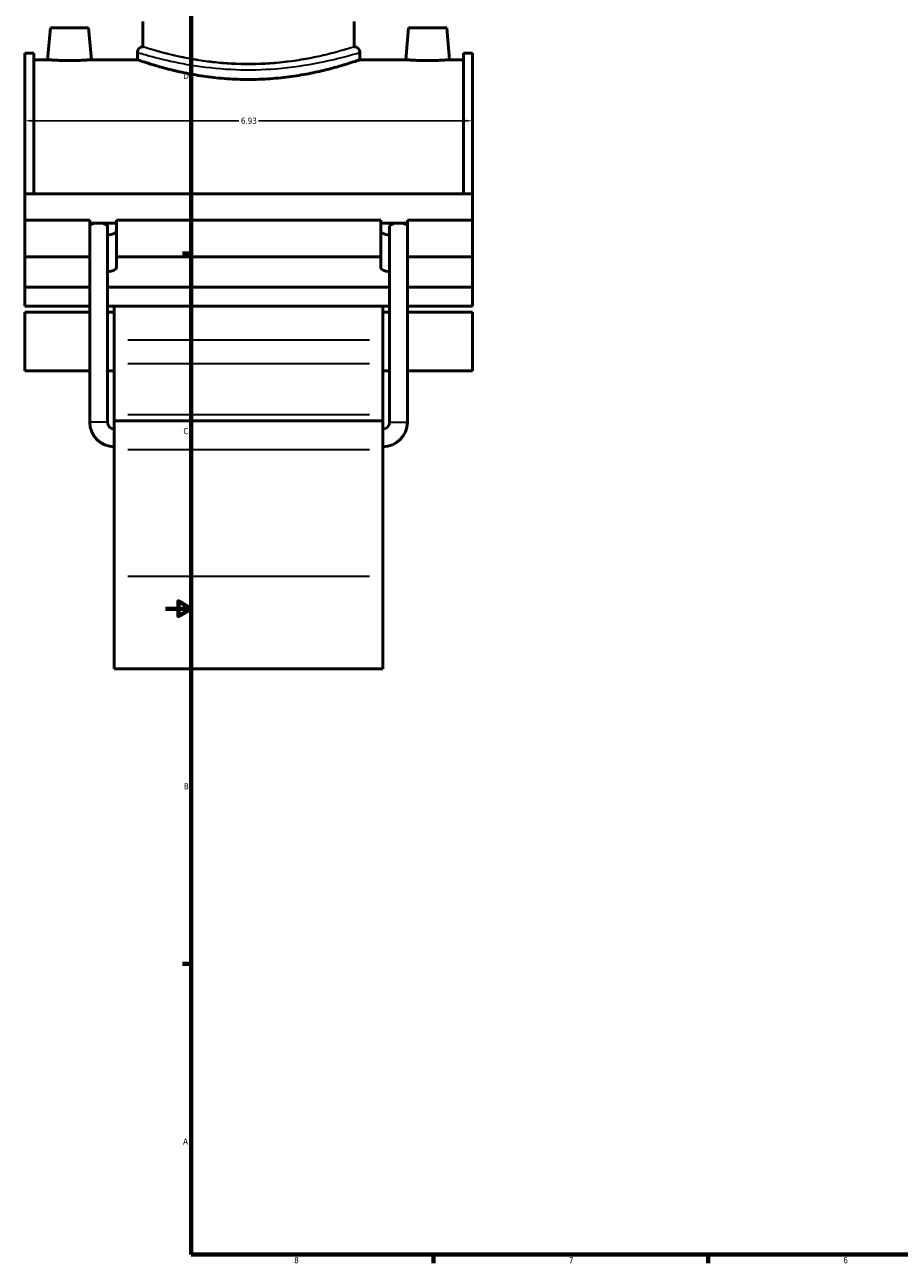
# Model space of a CAD drawing. Header units: inches. Extents: x -2.1 to 50.7, y -2.5 to 49.1.
# Tile 1 of 8: x -2.1 to 11.5, y 0.9 to 20. Entities that reach past the tile are written whole.
import ezdxf

# ---------------------------------------------------------------- set-up
doc = ezdxf.new("R2010")
doc.units = ezdxf.units.IN
doc.header["$MEASUREMENT"] = 0
for name, color, linetype, lineweight in [('Border (ANSI)', 7, 'Continuous', 70), ('Dimension (ANSI)', 7, 'Continuous', 25), ('Visible (ANSI)', 7, 'Continuous', 50), ('Visible Narrow (ANSI)', 7, 'Continuous', 35)]:
    doc.layers.add(name, color=color, linetype=linetype, lineweight=lineweight)
doc.styles.add('Note Text (ANSI)', font='tahoma.ttf')
doc.dimstyles.new('Default (ANSI)', dxfattribs={"dimtxt": 0.094488, "dimasz": 0.098425, "dimexe": 0.125, "dimexo": 0.0625, "dimgap": 0.031496, "dimtad": 0, "dimtih": 1, "dimtoh": 1, "dimrnd": 1e-08, "dimzin": 4, "dimdsep": 46, "dimtxsty": 'Note Text (ANSI)', "dimcen": 0.09, "dimdle": 0.393701, "dimclrd": 256, "dimclre": 256, "dimclrt": 5, "dimadec": 0, "dimazin": 1, "dimtfac": 1, "dimtofl": 0, "dimtmove": 0, "dimatfit": 3, "dimfxl": 1, "dimtolj": 1, "dimtzin": 4, "dimlwd": -1, "dimlwe": -1, "dimarcsym": 0})

# ---------------------------------------------------------------- blocks, each defined once
blk = doc.blocks.new('Borders Default Border')
at = {"layer": 'Border (ANSI)'}
for p, q in [((0.5, 16.5), (0.366, 16.5)), ((0.5, 5.5), (0.366, 5.5)), ((4.25, 1), (4.25, 0.866)), ((8.5, 1), (8.5, 0.866))]:
    blk.add_line(p, q, dxfattribs=at)
at = {"layer": 'Border (ANSI)', "flags": 128}
for points in [[(0.5, 1), (0.5, 21), (33.5, 21), (33.5, 1), (0.5, 1)], [(0.1, 11), (0.5, 11), (0.3, 11.115), (0.3, 10.885), (0.5, 11)]]:
    blk.add_lwpolyline(points, dxfattribs=at)
at = {"layer": 'Border (ANSI)', "color": 5, "true_color": 0x0000ff, "char_height": 0.0945, "attachment_point": 7, "style": 'Note Text (ANSI)'}
for s, insert in [('D', (0.378, 19.203)), ('C', (0.378, 13.701)), ('B', (0.384, 8.203)), ('A', (0.373, 2.703)), ('8', (2.094, 0.863)), ('7', (6.346, 0.866)), ('6', (10.595, 0.864))]:
    blk.add_mtext(s, dxfattribs=dict(at, insert=insert))
blk = doc.blocks.new('*D7')
at = {"layer": 'Defpoints', "color": 0, "transparency": 16777216}
for p in [(4.852, 18.554), (-2.078, 18.165), (4.852, 18.165)]:
    blk.add_point(p, dxfattribs=at)
at = {"layer": 'Dimension (ANSI)', "transparency": 16777216}
for p, q in [((-1.98, 18.554), (1.236, 18.554)), ((4.753, 18.554), (1.538, 18.554))]:
    blk.add_line(p, q, dxfattribs=at)
for points in [[(-1.98, 18.571), (-1.98, 18.538), (-2.078, 18.554)], [(4.753, 18.571), (4.753, 18.538), (4.852, 18.554)]]:
    blk.add_solid(points, dxfattribs=at)
at = {"layer": 'Dimension (ANSI)', "color": 5, "transparency": 16777216, "insert": (1.267, 18.603), "char_height": 0.0945, "attachment_point": 1, "style": 'Note Text (ANSI)'}
blk.add_mtext('\\A1;6.93', dxfattribs=at)

msp = doc.modelspace()

# ---------------------------------------------------------------- linework, layer by layer
at = {"layer": 'Visible (ANSI)'}
for p, q in [((-1.68, 19.991), (-1.724, 19.499)), ((-1.68, 19.991), (-1.09, 19.991)), ((-1.09, 19.991), (-1.047, 19.499)), ((-0.249, 19.699), (-0.249, 20.09)), ((3.023, 19.699), (3.023, 20.09)), ((3.864, 19.991), (3.82, 19.499)), ((4.454, 19.991), (3.864, 19.991)), ((4.454, 19.991), (4.497, 19.499)), ((-2.078, 17.421), (-2.078, 19.599)), ((-1.94, 19.599), (-2.078, 19.599)), ((-1.94, 19.599), (-1.94, 17.421)), ((-0.335, 19.613), (-0.335, 19.499)), ((3.109, 19.613), (3.109, 19.499)), ((4.713, 19.599), (4.713, 17.421)), ((4.852, 19.599), (4.713, 19.599)), ((4.852, 17.421), (4.852, 19.599)), ((-1.94, 19.499), (-1.724, 19.499)), ((-1.047, 19.499), (-0.335, 19.499)), ((3.109, 19.499), (3.82, 19.499)), ((4.497, 19.499), (4.713, 19.499)), ((-2.078, 17.421), (4.852, 17.421)), ((-2.078, 17.015), (-2.078, 17.421)), ((4.852, 17.015), (4.852, 17.421)), ((-2.078, 17.015), (-1.072, 17.015)), ((-2.078, 16.449), (-2.078, 17.015)), ((-1.072, 16.449), (-1.072, 17.015)), ((-1.072, 16.968), (-0.973, 16.968)), ((-0.896, 16.968), (-0.659, 16.968)), ((-0.797, 13.887), (-0.797, 16.92)), ((-0.659, 17.015), (-0.659, 16.449)), ((-0.659, 17.015), (3.432, 17.015)), ((3.432, 16.449), (3.432, 17.015)), ((3.432, 16.968), (3.67, 16.968)), ((3.571, 13.887), (3.571, 16.92)), ((3.747, 16.968), (3.846, 16.968)), ((3.846, 17.015), (3.846, 16.449)), ((3.846, 17.015), (4.852, 17.015)), ((4.852, 16.449), (4.852, 17.015)), ((-2.078, 16.449), (-1.072, 16.449)), ((-2.078, 15.978), (-2.078, 16.449)), ((-1.072, 16.284), (-1.072, 16.449)), ((-0.659, 16.449), (-0.659, 16.284)), ((-0.659, 16.449), (3.432, 16.449)), ((3.432, 16.284), (3.432, 16.449)), ((3.846, 16.449), (3.846, 16.284)), ((3.846, 16.449), (4.852, 16.449)), ((4.852, 16.449), (4.852, 15.978)), ((-1.072, 13.887), (-1.072, 16.279)), ((3.846, 13.887), (3.846, 16.279)), ((-1.072, 15.978), (-2.078, 15.978)), ((-2.078, 15.978), (-2.078, 15.683)), ((3.571, 15.978), (-0.797, 15.978)), ((4.852, 15.978), (3.846, 15.978)), ((4.852, 15.683), (4.852, 15.978)), ((-2.078, 15.683), (-1.072, 15.683)), ((-2.078, 15.591), (-2.078, 14.684)), ((-2.078, 15.591), (-1.072, 15.591)), ((-0.797, 15.683), (3.571, 15.683)), ((-0.797, 15.591), (-0.692, 15.591)), ((-0.692, 15.683), (-0.692, 15.156)), ((3.466, 15.156), (3.466, 15.683)), ((3.466, 15.591), (3.571, 15.591)), ((3.846, 15.683), (4.852, 15.683)), ((3.846, 15.591), (4.852, 15.591)), ((4.852, 14.684), (4.852, 15.591)), ((-0.692, 15.156), (-0.692, 14.798)), ((3.466, 14.798), (3.466, 15.156)), ((-0.692, 14.009), (-0.692, 14.798)), ((3.466, 14.798), (3.466, 14.009)), ((-2.078, 14.684), (-1.072, 14.684)), ((-0.797, 14.684), (-0.692, 14.684)), ((3.466, 14.684), (3.571, 14.684)), ((3.846, 14.684), (4.852, 14.684)), ((-0.692, 13.911), (-0.692, 14.009)), ((3.466, 14.009), (3.466, 13.911)), ((-0.692, 13.911), (-0.692, 13.463)), ((-0.692, 13.911), (3.466, 13.911)), ((3.466, 13.463), (3.466, 13.911)), ((-0.692, 11.502), (-0.692, 13.463)), ((3.466, 13.463), (3.466, 11.502)), ((-0.692, 11.502), (-0.692, 10.071)), ((3.466, 10.071), (3.466, 11.502)), ((-0.692, 10.071), (3.466, 10.071))]:
    msp.add_line(p, q, dxfattribs=at)
for centre, radius, start, end in [((-0.249, 19.613), 0.0861, 90, 180), ((3.023, 19.613), 0.0861, 0, 90), ((-0.692, 13.887), 0.38, 180, 270), ((-0.692, 13.887), 0.105, 180, 270), ((3.466, 13.887), 0.38, 270, 0), ((3.466, 13.887), 0.105, 270, 0)]:
    msp.add_arc(centre, radius, start, end, dxfattribs=at)
for centre, major_axis, ratio, start_param, end_param in [((-0.935, 16.92), (0.138, 0), 0.36397, 1.853028, 3.063663), ((-0.935, 16.92), (-0.138, 0), 0.36397, 4.430157, 4.994621), ((-0.935, 16.92), (0.138, 0), 0.36397, 0, 1.288564), ((3.708, 16.92), (0.138, 0), 0.36397, 1.853028, 3.141593), ((3.708, 16.92), (-0.138, 0), 0.36397, 4.430157, 4.994621), ((3.708, 16.92), (0.138, 0), 0.36397, 0.07793, 1.288564), ((-0.865, 16.85), (0.207, 0), 0.34202, 5.050081, 6.283185), ((3.639, 16.85), (-0.207, 0), 0.34202, 0, 1.233105), ((-0.865, 16.284), (-0.207, 0), 0.34202, 0, 0.018727), ((-0.935, 16.279), (0.138, 0), 0.36397, 3.060355, 3.141593), ((-0.865, 16.284), (0.207, 0), 0.34202, 5.050081, 6.283185), ((3.639, 16.284), (-0.207, 0), 0.34202, 0, 1.233105), ((3.639, 16.284), (0.207, 0), 0.34202, 6.264459, 6.283185), ((3.708, 16.279), (0.138, 0), 0.36397, 0, 0.081238)]:
    msp.add_ellipse(centre, major_axis=major_axis, ratio=ratio, start_param=start_param, end_param=end_param, dxfattribs=at)
for points, knots in [([(-1.047, 19.499), (-1.047, 19.499), (-1.055, 19.499), (-1.09, 19.496), (-1.116, 19.495), (-1.176, 19.492), (-1.214, 19.49), (-1.297, 19.488), (-1.343, 19.488), (-1.428, 19.488), (-1.473, 19.488), (-1.557, 19.49), (-1.595, 19.492), (-1.655, 19.495), (-1.681, 19.496), (-1.715, 19.499), (-1.724, 19.499), (-1.724, 19.499)], [1.297254, 1.297254, 1.297254, 1.297254, 1.621457, 1.621457, 1.94566, 1.94566, 2.270085, 2.270085, 2.594509, 2.594509, 2.918933, 2.918933, 3.243357, 3.243357, 3.56756, 3.56756, 3.891763, 3.891763, 3.891763, 3.891763]), ([(3.109, 19.499), (3.109, 19.499), (3.098, 19.496), (3.054, 19.481), (3.021, 19.469), (2.933, 19.441), (2.878, 19.424), (2.752, 19.387), (2.68, 19.368), (2.529, 19.329), (2.443, 19.309), (2.256, 19.272), (2.154, 19.254), (1.942, 19.225), (1.832, 19.213), (1.608, 19.197), (1.496, 19.193), (1.278, 19.193), (1.165, 19.197), (0.942, 19.213), (0.831, 19.225), (0.619, 19.254), (0.518, 19.272), (0.331, 19.309), (0.245, 19.329), (0.093, 19.368), (0.022, 19.387), (-0.104, 19.424), (-0.159, 19.441), (-0.247, 19.469), (-0.281, 19.481), (-0.325, 19.496), (-0.335, 19.499), (-0.335, 19.499)], [6.649986, 6.649986, 6.649986, 6.649986, 7.481012, 7.481012, 8.312038, 8.312038, 9.143063, 9.143063, 9.974089, 9.974089, 10.80556, 10.80556, 11.637031, 11.637031, 12.468502, 12.468502, 13.299972, 13.299972, 14.131443, 14.131443, 14.962914, 14.962914, 15.794385, 15.794385, 16.625856, 16.625856, 17.456882, 17.456882, 18.287907, 18.287907, 19.118933, 19.118933, 19.949959, 19.949959, 19.949959, 19.949959]), ([(4.497, 19.499), (4.497, 19.499), (4.489, 19.499), (4.454, 19.496), (4.428, 19.495), (4.368, 19.492), (4.33, 19.49), (4.247, 19.488), (4.201, 19.488), (4.159, 19.488), (4.116, 19.488), (4.071, 19.488), (3.987, 19.49), (3.949, 19.492), (3.889, 19.495), (3.863, 19.496), (3.829, 19.499), (3.82, 19.499), (3.82, 19.499)], [3.891763, 3.891763, 3.891763, 3.891763, 4.215966, 4.215966, 4.540169, 4.540169, 4.864594, 4.864594, 5.189018, 5.189018, 5.189018, 5.513442, 5.513442, 5.837866, 5.837866, 6.162069, 6.162069, 6.486272, 6.486272, 6.486272, 6.486272])]:
    msp.add_open_spline(points, degree=3, knots=knots, dxfattribs=at)
for points in [[(-1.072, 16.283), (-1.072, 16.287), (-1.072, 16.291), (-1.072, 16.295)], [(3.846, 16.295), (3.846, 16.291), (3.846, 16.287), (3.846, 16.283)]]:
    msp.add_open_spline(points, degree=3, dxfattribs=at)
at = {"layer": 'Visible Narrow (ANSI)'}
for p, q in [((3.258, 15.156), (-0.484, 15.156)), ((-0.484, 14.798), (3.258, 14.798)), ((-0.484, 14.009), (3.258, 14.009)), ((-0.799, 13.887), (-1.071, 13.887)), ((3.572, 13.887), (3.844, 13.887)), ((-0.484, 13.463), (3.258, 13.463)), ((-0.484, 11.502), (3.258, 11.502))]:
    msp.add_line(p, q, dxfattribs=at)
for points, knots in [([(-0.335, 19.613), (-0.335, 19.613), (-0.322, 19.609), (-0.235, 19.583), (-0.108, 19.545), (0.21, 19.47), (0.381, 19.434), (0.764, 19.377), (0.975, 19.355), (1.397, 19.34), (1.608, 19.345), (2.056, 19.38), (2.288, 19.416), (2.648, 19.488), (2.787, 19.522), (2.992, 19.578), (3.061, 19.598), (3.103, 19.611), (3.109, 19.613), (3.109, 19.613)], [-33.226194, -33.226194, -33.226194, -33.226194, -32.31167, -32.31167, -30.266343, -30.266343, -28.655798, -28.655798, -27.060131, -27.060131, -25.539904, -25.539904, -23.663197, -23.663197, -22.076117, -22.076117, -20.546214, -20.546214, -19.935715, -19.935715, -19.935715, -19.935715]), ([(3.023, 19.699), (3.023, 19.699), (3.017, 19.697), (2.977, 19.684), (2.912, 19.663), (2.717, 19.607), (2.585, 19.572), (2.243, 19.498), (2.023, 19.462), (1.597, 19.426), (1.397, 19.421), (0.995, 19.437), (0.795, 19.459), (0.432, 19.517), (0.269, 19.553), (-0.033, 19.63), (-0.153, 19.668), (-0.236, 19.695), (-0.249, 19.699), (-0.249, 19.699)], [19.935715, 19.935715, 19.935715, 19.935715, 20.546214, 20.546214, 22.076117, 22.076117, 23.663197, 23.663197, 25.539904, 25.539904, 27.060131, 27.060131, 28.655798, 28.655798, 30.266343, 30.266343, 32.31167, 32.31167, 33.226194, 33.226194, 33.226194, 33.226194]), ([(3.023, 19.699), (3.023, 19.699), (3.013, 19.696), (2.971, 19.683), (2.939, 19.673), (2.856, 19.649), (2.804, 19.634), (2.684, 19.602), (2.616, 19.585), (2.471, 19.552), (2.39, 19.535), (2.212, 19.502), (2.115, 19.487), (1.914, 19.462), (1.809, 19.451), (1.597, 19.438), (1.49, 19.435), (1.283, 19.435), (1.177, 19.438), (0.965, 19.451), (0.859, 19.462), (0.658, 19.487), (0.562, 19.502), (0.384, 19.535), (0.302, 19.552), (0.158, 19.585), (0.09, 19.602), (-0.03, 19.634), (-0.082, 19.649), (-0.166, 19.673), (-0.197, 19.683), (-0.239, 19.696), (-0.249, 19.699), (-0.249, 19.699)], [6.307642, 6.307642, 6.307642, 6.307642, 7.095953, 7.095953, 7.884264, 7.884264, 8.672575, 8.672575, 9.460886, 9.460886, 10.249485, 10.249485, 11.038085, 11.038085, 11.826684, 11.826684, 12.615283, 12.615283, 13.403882, 13.403882, 14.192482, 14.192482, 14.981081, 14.981081, 15.76968, 15.76968, 16.557991, 16.557991, 17.346303, 17.346303, 18.134614, 18.134614, 18.922925, 18.922925, 18.922925, 18.922925])]:
    msp.add_open_spline(points, degree=3, knots=knots, dxfattribs=at)

# ---------------------------------------------------------------- block references
msp.add_blockref('Borders Default Border', (0, 0))

# ---------------------------------------------------------------- dimensions: what is measured, and where the dimension line sits
at = {"layer": 'Dimension (ANSI)'}
dim = msp.add_linear_dim(base=(4.852, 18.554), p1=(-2.078, 18.165), p2=(4.852, 18.165), angle=180, dimstyle='Default (ANSI)', override={"dimgap": 0.031496, "dimtih": 0, "dimtoh": 0, "dimdec": 2, "dimse1": 1, "dimse2": 1, "dimtol": 0, "dimlim": 0, "dimtp": 0, "dimtm": 0, "dimtdec": 2, "dimatfit": 1}, dxfattribs=at)
dim.commit()
dim.dimension.update_dxf_attribs({"geometry": '*D7', "text_midpoint": (1.387, 18.554), "dimtype": 160})

doc.saveas('drawing.dxf')
